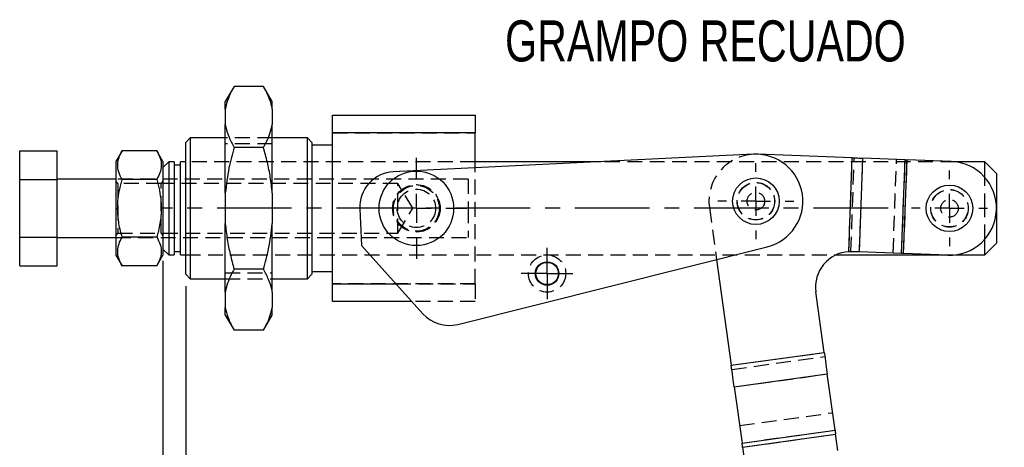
# Model space of a CAD drawing. Extents: x 27 to 407, y 33 to 283.
# Tile 14 of 20: x 39 to 123, y 246 to 283. Entities that reach past the tile are written whole.
import ezdxf

# ---------------------------------------------------------------- set-up
doc = ezdxf.new("R2010")
doc.units = 0
doc.linetypes.add('CENTERX2', pattern=[20.32, 12.7, -2.54, 2.54, -2.54])
doc.linetypes.add('HIDDEN', pattern=[1.905, 1.27, -0.635])
doc.layers.get('0').update_dxf_attribs({"linetype": 'CONTINUOUS'})
doc.styles.add('SLDTEXTSTYLE0', font='TXT', dxfattribs={"width": 0.75})
doc.dimstyles.new('SLDDIMSTYLE5', dxfattribs={"dimtxt": 3.5, "dimasz": 3.302, "dimexe": 0, "dimexo": 0.0625, "dimgap": 0.875, "dimtad": 1, "dimdec": 0, "dimlfac": 2, "dimrnd": 1e-09, "dimzin": 12, "dimtxsty": 'SLDTEXTSTYLE0', "dimsah": 1, "dimcen": 0.09, "dimazin": 3, "dimtfac": 1, "dimtdec": 0, "dimtmove": 0, "dimatfit": 3, "dimtolj": 1, "dimtzin": 12})

# ---------------------------------------------------------------- blocks, each defined once
blk = doc.blocks.new('_D_10')
at = {"color": 179, "linetype": 'CONTINUOUS'}
for p, q in [((51.344, 262.178), (51.344, 238.332)), ((53.282, 260.021), (53.282, 238.332)), ((51.344, 239.332), (44.994, 239.332)), ((53.282, 239.332), (51.344, 239.332)), ((53.282, 239.332), (66.45, 239.332))]:
    blk.add_line(p, q, dxfattribs=at)
for points in [[(51.344, 239.332), (48.042, 239.84), (48.042, 238.824)], [(53.282, 239.332), (56.584, 238.824), (56.584, 239.84)]]:
    blk.add_solid(points, dxfattribs=at)
at = {"color": 179, "linetype": 'CONTINUOUS', "insert": (61.02, 243.843, 0.05), "char_height": 3.5, "attachment_point": 1, "style": 'SLDTEXTSTYLE0'}
blk.add_mtext('4', dxfattribs=at)
blk = doc.blocks.new('SW_CENTERMARKSYMBOL_3')
at = {"color": 0, "linetype": 'CONTINUOUS'}
for p, q in [((0, 2.5), (0, 3.234375)), ((0, 0), (0, 1.25)), ((-2.5, 0), (-3.234375, 0)), ((0, 0), (-1.25, 0)), ((0, 0), (0, -1.25)), ((0, 0), (1.25, 0)), ((2.5, 0), (3.234375, 0)), ((0, -2.5), (0, -3.234375))]:
    blk.add_line(p, q, dxfattribs=at)
blk = doc.blocks.new('SW_CENTERMARKSYMBOL_4')
at = {"color": 0, "linetype": 'CONTINUOUS'}
for p, q in [((0, 2.5), (0, 3.234375)), ((0, 0), (0, 1.25)), ((-2.5, 0), (-3.234375, 0)), ((0, 0), (-1.25, 0)), ((0, 0), (0, -1.25)), ((0, 0), (1.25, 0)), ((2.5, 0), (3.234375, 0)), ((0, -2.5), (0, -3.234375))]:
    blk.add_line(p, q, dxfattribs=at)
blk = doc.blocks.new('SW_CENTERMARKSYMBOL_5')
at = {"color": 0, "linetype": 'CONTINUOUS'}
for p, q in [((0, 1.25), (0, 2.2)), ((0, 0), (0, 1.25)), ((-1.25, 0), (-2.2, 0)), ((0, 0), (-1.25, 0)), ((0, 0), (0, -1.25)), ((0, 0), (1.25, 0)), ((1.25, 0), (2.2, 0)), ((0, -1.25), (0, -2.2))]:
    blk.add_line(p, q, dxfattribs=at)
blk = doc.blocks.new('SW_CENTERMARKSYMBOL_6')
at = {"color": 0, "linetype": 'CONTINUOUS'}
for p, q in [((0, 2.5), (0, 4.297)), ((0, 0), (0, 1.25)), ((-2.5, 0), (-4.297, 0)), ((0, 0), (-1.25, 0)), ((0, 0), (0, -1.25)), ((0, 0), (1.25, 0)), ((2.5, 0), (4.297, 0)), ((0, -2.5), (0, -4.297))]:
    blk.add_line(p, q, dxfattribs=at)

msp = doc.modelspace()

# ---------------------------------------------------------------- linework, layer by layer
at = {"color": 7, "linetype": 'CONTINUOUS'}
for p, q in [((57.4073, 277.0387), (56.6573, 275.7397)), ((59.9073, 277.0387), (57.4073, 277.0387)), ((60.6573, 275.7397), (59.9073, 277.0387)), ((56.6573, 275.0901), (56.6573, 275.7397)), ((60.6573, 275.0901), (60.6573, 275.7397)), ((56.6573, 275.0901), (56.6573, 273.7911)), ((60.6573, 275.0901), (60.6573, 273.7911)), ((65.7823, 273.0839), (65.7823, 274.5839)), ((65.7823, 274.5839), (77.9323, 274.5839)), ((77.9323, 274.5839), (77.9323, 273.0839)), ((56.6573, 267.9454), (56.6573, 273.7911)), ((60.6573, 267.9454), (60.6573, 273.7911)), ((53.6573, 272.6464), (53.2823, 272.2714)), ((56.6573, 272.6464), (53.6573, 272.6464)), ((53.6573, 272.6464), (53.6573, 260.6464)), ((63.6573, 272.6464), (60.6573, 272.6464)), ((64.0323, 272.2714), (63.6573, 272.6464)), ((63.6573, 260.6464), (63.6573, 272.6464)), ((77.9323, 273.0839), (65.7823, 273.0839)), ((65.7823, 260.2089), (65.7823, 273.0839)), ((77.9323, 270.0923), (77.9323, 273.0839)), ((53.2823, 261.0214), (53.2823, 272.2714)), ((59.9073, 271.8426), (57.4073, 271.8426)), ((64.0323, 272.2714), (64.0323, 261.0214)), ((65.7823, 272.0214), (64.0323, 272.0214)), ((39.1436, 271.5539), (42.3436, 271.5539)), ((39.1436, 269.1001), (39.1436, 271.5539)), ((42.3436, 269.1001), (42.3436, 271.5539)), ((47.8675, 271.5539), (47.3436, 270.6464)), ((50.8197, 271.5539), (47.8675, 271.5539)), ((51.3436, 270.6464), (50.8197, 271.5539)), ((101.6593, 271.2496), (70.9632, 269.7524)), ((110.0656, 270.9543), (102.0015, 271.2516)), ((109.7704, 262.9473), (110.0656, 270.9543)), ((110.668, 262.9267), (110.9628, 270.9212)), ((114.5638, 270.7885), (110.9628, 270.9212)), ((47.3436, 270.6464), (47.3436, 262.6464)), ((51.3436, 270.6464), (51.3436, 262.6464)), ((51.8436, 270.6151), (51.3436, 270.1151)), ((52.2936, 270.6151), (51.8436, 270.6151)), ((51.8436, 270.6151), (51.8436, 266.6464)), ((52.2936, 270.6151), (52.2936, 262.6776)), ((52.8436, 270.3214), (52.2936, 270.3214)), ((53.2823, 270.6151), (52.8436, 270.6151)), ((52.8436, 262.6776), (52.8436, 270.6151)), ((88.6517, 270.6151), (77.9323, 270.6151)), ((114.269, 262.7939), (114.5638, 270.7885)), ((114.4399, 262.7876), (114.7346, 270.7822)), ((118.491, 270.6437), (114.7346, 270.7822)), ((121.3436, 270.6151), (118.8426, 270.6151)), ((122.3436, 269.6151), (121.3436, 270.6151)), ((121.3436, 269.2921), (121.3436, 270.6151)), ((122.3436, 269.6151), (122.3436, 266.6464)), ((39.1436, 269.1001), (42.3436, 269.1001)), ((39.1436, 264.1927), (39.1436, 269.1001)), ((47.3436, 269.1464), (42.3436, 269.1464)), ((42.3436, 264.1927), (42.3436, 269.1001)), ((50.8197, 269.1001), (47.8675, 269.1001)), ((56.6573, 267.9454), (56.6573, 265.3474)), ((60.6573, 267.9454), (60.6573, 265.3474)), ((51.8436, 266.6464), (51.8436, 262.6776)), ((68.1129, 266.6098), (68.2663, 263.465)), ((122.3436, 266.6464), (122.3436, 263.6776)), ((56.6573, 259.5017), (56.6573, 265.3474)), ((60.6573, 259.5017), (60.6573, 265.3474)), ((39.1436, 261.7389), (39.1436, 264.1927)), ((39.1436, 264.1927), (42.3436, 264.1927)), ((42.3436, 261.7389), (42.3436, 264.1927)), ((50.8197, 264.1927), (47.8675, 264.1927)), ((42.3436, 264.1464), (47.3436, 264.1464)), ((68.2663, 263.465), (73.4916, 257.6586)), ((76.4518, 256.7556), (102.8277, 263.3746)), ((121.3436, 262.6776), (121.3436, 264.0006)), ((121.3436, 262.6776), (122.3436, 263.6776)), ((47.3436, 262.6464), (47.8675, 261.7389)), ((50.8197, 261.7389), (51.3436, 262.6464)), ((51.3436, 263.1776), (51.8436, 262.6776)), ((51.8436, 262.6776), (52.2936, 262.6776)), ((52.2936, 262.9714), (52.8436, 262.9714)), ((52.8436, 262.6776), (53.2823, 262.6776)), ((108.6801, 262.6776), (117.4222, 262.6776)), ((110.2264, 262.9429), (109.7704, 262.9473)), ((114.269, 262.7939), (110.668, 262.9267)), ((118.1962, 262.6491), (114.4399, 262.7876)), ((118.8426, 262.6776), (121.3436, 262.6776)), ((39.1436, 261.7389), (42.3436, 261.7389)), ((50.8197, 261.7389), (47.8675, 261.7389)), ((98.5038, 262.2895), (99.7543, 253.2646)), ((53.2823, 261.0214), (53.6573, 260.6464)), ((59.9073, 261.4502), (57.4073, 261.4502)), ((63.6573, 260.6464), (64.0323, 261.0214)), ((64.0323, 261.2714), (65.7823, 261.2714)), ((53.6573, 260.6464), (56.6573, 260.6464)), ((60.6573, 260.6464), (63.6573, 260.6464)), ((65.7823, 258.7089), (65.7823, 260.2089)), ((56.6573, 259.5017), (56.6573, 258.2027)), ((60.6573, 259.5017), (60.6573, 258.2027)), ((107.6786, 254.3625), (106.9612, 259.54)), ((72.5464, 258.7089), (65.7823, 258.7089)), ((56.6573, 257.5531), (56.6573, 258.2027)), ((56.6573, 257.5531), (57.4073, 256.2541)), ((59.9073, 256.2541), (60.6573, 257.5531)), ((60.6573, 257.5531), (60.6573, 258.2027)), ((59.9073, 256.2541), (57.4073, 256.2541)), ((99.7543, 253.2646), (107.6786, 254.3625)), ((100.0091, 251.426), (107.9334, 252.5239)), ((108.5969, 247.735), (107.9334, 252.5239)), ((100.0091, 251.426), (100.6726, 246.637)), ((100.6726, 246.637), (108.5969, 247.735)), ((100.7212, 246.2868), (108.6455, 247.3848)), ((108.836, 246.0097), (108.6455, 247.3848)), ((100.7212, 246.2868), (100.9117, 244.9117))]:
    msp.add_line(p, q, dxfattribs=at)
at = {"color": 7, "linetype": 'HIDDEN'}
for p, q in [((60.6573, 272.6464), (56.6573, 272.6464)), ((65.7823, 273.0839), (77.9323, 273.0839)), ((60.6573, 272.1464), (56.6573, 272.1464)), ((109.7704, 262.9473), (110.0656, 270.9543)), ((109.9417, 262.9534), (110.2365, 270.948)), ((110.668, 262.9267), (110.9628, 270.9212)), ((77.9323, 270.6214), (53.2823, 270.6214)), ((77.9323, 270.6151), (53.2823, 270.6151)), ((77.9323, 260.2089), (77.9323, 270.0923)), ((118.8426, 270.6151), (88.6517, 270.6151)), ((113.5427, 262.8207), (113.8374, 270.8152)), ((114.269, 262.7939), (114.5638, 270.7885)), ((114.4399, 262.7876), (114.7346, 270.7822)), ((121.3436, 266.6464), (121.3436, 269.2921)), ((77.3436, 269.1464), (47.3436, 269.1464)), ((47.4918, 268.7714), (47.3436, 268.983)), ((47.4918, 268.7714), (47.4918, 264.5214)), ((51.1954, 268.7714), (47.4918, 268.7714)), ((51.3436, 268.983), (51.1954, 268.7714)), ((51.1954, 264.5214), (51.1954, 268.7714)), ((71.3436, 268.7714), (51.3436, 268.7714)), ((71.3436, 266.6464), (71.3436, 268.7714)), ((72.6204, 266.6464), (71.3436, 268.7714)), ((77.3436, 269.1464), (77.3436, 266.6464)), ((71.3436, 264.5214), (71.3436, 266.6464)), ((71.3436, 264.5214), (72.6204, 266.6464)), ((77.3436, 266.6464), (77.3436, 264.1464)), ((97.892, 266.7053), (98.5038, 262.2895)), ((121.3436, 264.0006), (121.3436, 266.6464)), ((47.3436, 264.3098), (47.4918, 264.5214)), ((47.4918, 264.5214), (51.1954, 264.5214)), ((51.1954, 264.5214), (51.3436, 264.3098)), ((51.3436, 264.5214), (71.3436, 264.5214)), ((47.3436, 264.1464), (77.3436, 264.1464)), ((53.2823, 262.6776), (108.6801, 262.6776)), ((53.2823, 262.6714), (77.9323, 262.6714)), ((110.2264, 262.9429), (109.8576, 262.9565)), ((117.4222, 262.6776), (118.8426, 262.6776)), ((56.6573, 261.1464), (60.6573, 261.1464)), ((56.6573, 260.6464), (60.6573, 260.6464)), ((77.9323, 260.2089), (65.7823, 260.2089)), ((71.1966, 260.2089), (77.9323, 260.2089)), ((77.9323, 260.2089), (77.9323, 258.7089)), ((77.9323, 258.7089), (72.5464, 258.7089)), ((99.7543, 253.2646), (107.6786, 254.3625)), ((99.8028, 252.9143), (107.7271, 254.0123)), ((100.0091, 251.426), (107.9334, 252.5239)), ((100.4664, 248.1254), (108.3907, 249.2234)), ((100.6726, 246.637), (108.5969, 247.735)), ((100.7212, 246.2868), (108.6455, 247.3848))]:
    msp.add_line(p, q, dxfattribs=at)
at = {"color": 179, "linetype": 'CENTERX2', "ltscale": 0.5}
msp.add_line((113.1078, 266.6464), (51.2823, 266.6464), dxfattribs=at)
at = {"color": 8, "linetype": 'CONTINUOUS'}
msp.add_line((65.7823, 260.2089), (71.1966, 260.2089), dxfattribs=at)
at = {"color": 7, "linetype": 'CONTINUOUS', "flags": 128}
for points in [[(110.0656, 270.9543), (110.18, 270.9501), (110.2942, 270.9459), (110.408, 270.9417), (110.5211, 270.9375), (110.6333, 270.9334), (110.7445, 270.9293), (110.8544, 270.9252), (110.9628, 270.9212)], [(114.5638, 270.7885), (114.5844, 270.7877), (114.6053, 270.7869), (114.6265, 270.7862), (114.6479, 270.7854), (114.6694, 270.7846), (114.6911, 270.7838), (114.7128, 270.783), (114.7346, 270.7822)], [(110.668, 262.9267), (110.614, 262.9286), (110.5597, 262.9306), (110.5049, 262.9327), (110.4498, 262.9347), (110.3943, 262.9367), (110.3386, 262.9388), (110.2826, 262.9409), (110.2264, 262.9429)], [(114.4399, 262.7876), (114.4181, 262.7884), (114.3964, 262.7892), (114.3747, 262.79), (114.3531, 262.7908), (114.3318, 262.7916), (114.3106, 262.7924), (114.2897, 262.7931), (114.269, 262.7939)], [(107.6786, 254.3625), (107.7139, 254.1077), (107.7489, 253.8553), (107.7832, 253.6078), (107.8165, 253.3675), (107.8484, 253.1368), (107.8788, 252.918), (107.9072, 252.713), (107.9334, 252.5239)], [(100.0091, 251.426), (99.9829, 251.615), (99.9545, 251.82), (99.9242, 252.0388), (99.8922, 252.2695), (99.8589, 252.5098), (99.8246, 252.7573), (99.7896, 253.0097), (99.7543, 253.2646)], [(108.5969, 247.735), (108.6019, 247.699), (108.6073, 247.6599), (108.6131, 247.6183), (108.6192, 247.5743), (108.6255, 247.5286), (108.6321, 247.4814), (108.6387, 247.4333), (108.6455, 247.3848)], [(100.7212, 246.2868), (100.7144, 246.3353), (100.7078, 246.3834), (100.7012, 246.4306), (100.6949, 246.4763), (100.6888, 246.5203), (100.683, 246.562), (100.6776, 246.601), (100.6726, 246.637)]]:
    msp.add_lwpolyline(points, dxfattribs=at)
at = {"color": 7, "linetype": 'CONTINUOUS'}
for centre, radius in [((72.9323, 266.6464), 3.175), ((101.8541, 267.2543), 1.9844), ((118.3436, 266.6464), 1.9844), ((84.0696, 261.0901), 1), ((84.0696, 261.0901), 0.95)]:
    msp.add_circle(centre, radius, dxfattribs=at)
at = {"color": 7, "linetype": 'HIDDEN'}
for centre, radius in [((72.9323, 266.6464), 2.025), ((72.9323, 266.6464), 2), ((72.9323, 266.6464), 1.95), ((101.8541, 267.2543), 1.6), ((101.8541, 267.2543), 1.5875), ((72.9323, 266.6464), 1.636), ((101.8541, 267.2543), 0.75), ((118.3436, 266.6464), 1.6), ((118.3436, 266.6464), 1.5875), ((118.3436, 266.6464), 0.75), ((84.0696, 261.0901), 1.5875)]:
    msp.add_circle(centre, radius, dxfattribs=at)
msp.add_arc((101.8541, 267.2543), 4, 92.792256, 187.888657, dxfattribs=at)
at = {"color": 7, "linetype": 'CONTINUOUS'}
for centre, radius, start, end in [((101.8541, 267.2543), 4, 284.087404, 92.792256), ((118.3436, 266.6464), 4, 267.888657, 87.888657), ((71.1094, 266.756), 3, 92.792256, 182.792256), ((109.9328, 259.9517), 3, 93.10419, 187.888657), ((75.7216, 259.6654), 3, 221.984675, 284.087404)]:
    msp.add_arc(centre, radius, start, end, dxfattribs=at)
for points, knots in [([(57.4073, 277.0387), (57.3236, 276.8874), (57.1056, 276.4934), (56.8239, 275.8449), (56.7129, 275.3422), (56.6573, 275.0901)], [0, 0, 0, 0, 0.2369408, 0.6173019, 1, 1, 1, 1]), ([(60.6573, 275.0901), (60.6436, 275.1649), (60.5766, 275.5309), (60.3642, 276.1864), (60.06, 276.7539), (59.9073, 277.0387)], [0, 0, 0, 0, 0.113376, 0.5549234, 1, 1, 1, 1]), ([(56.6573, 273.7911), (56.671, 273.7163), (56.738, 273.3503), (56.9504, 272.6948), (57.2546, 272.1274), (57.4073, 271.8426)], [0, 0, 0, 0, 0.1133759, 0.5549234, 1, 1, 1, 1]), ([(59.9073, 271.8426), (59.991, 271.9938), (60.209, 272.3879), (60.4906, 273.0363), (60.6016, 273.539), (60.6573, 273.7911)], [0, 0, 0, 0, 0.2369407, 0.6173018, 1, 1, 1, 1]), ([(57.4073, 271.8426), (57.2484, 271.2604), (56.8991, 269.9809), (56.7426, 268.6635), (56.6573, 267.9454)], [0, 0, 0, 0, 0.4549875, 1, 1, 1, 1]), ([(60.6573, 267.9454), (60.6089, 268.3953), (60.514, 269.2784), (60.2518, 270.5789), (60.0223, 271.4208), (59.9073, 271.8426)], [0, 0, 0, 0, 0.3414065, 0.6700758, 1, 1, 1, 1]), ([(47.8675, 269.1001), (47.7579, 269.3131), (47.5362, 269.7437), (47.4552, 270.3816), (47.5742, 270.9914), (47.7692, 271.3652), (47.8675, 271.5539)], [0, 0, 0, 0, 0.264605, 0.5349478, 0.7653432, 1, 1, 1, 1]), ([(50.8197, 271.5539), (50.9293, 271.3409), (51.151, 270.9104), (51.2321, 270.2724), (51.113, 269.6626), (50.9181, 269.2888), (50.8197, 269.1001)], [0, 0, 0, 0, 0.26460488, 0.53494771, 0.7653431, 1, 1, 1, 1]), ([(47.8675, 264.1927), (47.8187, 264.3707), (47.6593, 264.9513), (47.4837, 265.9702), (47.4771, 267.134), (47.6243, 268.1843), (47.7862, 268.7937), (47.8675, 269.1001)], [0, 0, 0, 0, 0.11125791, 0.36275088, 0.62031535, 0.80911477, 1, 1, 1, 1]), ([(50.8197, 269.1001), (50.9003, 268.7968), (51.0622, 268.1874), (51.2085, 267.1478), (51.2047, 265.981), (51.0307, 264.9616), (50.8685, 264.3707), (50.8197, 264.1927)], [0, 0, 0, 0, 0.1889643, 0.3796824, 0.6308199, 0.8887425, 1, 1, 1, 1]), ([(56.6573, 265.3474), (56.7056, 264.8975), (56.8005, 264.0144), (57.0628, 262.7139), (57.2923, 261.872), (57.4073, 261.4502)], [0, 0, 0, 0, 0.3414065, 0.6700758, 1, 1, 1, 1]), ([(59.9073, 261.4502), (60.0662, 262.0324), (60.4155, 263.3119), (60.572, 264.6293), (60.6573, 265.3474)], [0, 0, 0, 0, 0.4549875, 1, 1, 1, 1]), ([(47.8675, 261.7389), (47.7579, 261.9519), (47.5362, 262.3824), (47.4552, 263.0204), (47.5742, 263.6302), (47.7692, 264.004), (47.8675, 264.1927)], [0, 0, 0, 0, 0.2646049, 0.5349477, 0.7653431, 1, 1, 1, 1]), ([(50.8197, 264.1927), (50.9293, 263.9797), (51.151, 263.5491), (51.2321, 262.9112), (51.113, 262.3014), (50.9181, 261.9276), (50.8197, 261.7389)], [0, 0, 0, 0, 0.26460496, 0.53494775, 0.76534314, 1, 1, 1, 1]), ([(57.4073, 261.4502), (57.3236, 261.299), (57.1056, 260.9049), (56.8239, 260.2565), (56.7129, 259.7538), (56.6573, 259.5017)], [0, 0, 0, 0, 0.2369407, 0.6173019, 1, 1, 1, 1]), ([(60.6573, 259.5017), (60.6436, 259.5765), (60.5766, 259.9425), (60.3642, 260.598), (60.06, 261.1654), (59.9073, 261.4502)], [0, 0, 0, 0, 0.1133759, 0.5549234, 1, 1, 1, 1]), ([(56.6573, 258.2027), (56.671, 258.1279), (56.738, 257.7619), (56.9504, 257.1064), (57.2546, 256.5389), (57.4073, 256.2541)], [0, 0, 0, 0, 0.113376, 0.5549234, 1, 1, 1, 1]), ([(59.9073, 256.2541), (59.991, 256.4054), (60.209, 256.7994), (60.4906, 257.4479), (60.6016, 257.9505), (60.6573, 258.2027)], [0, 0, 0, 0, 0.2369407, 0.6173019, 1, 1, 1, 1])]:
    msp.add_open_spline(points, degree=3, knots=knots, dxfattribs=at)

# ---------------------------------------------------------------- block references
at = {"color": 179, "linetype": 'CONTINUOUS'}
for name, p in [('SW_CENTERMARKSYMBOL_6', (72.9323, 266.6464)), ('SW_CENTERMARKSYMBOL_3', (101.8541, 267.2543)), ('SW_CENTERMARKSYMBOL_4', (118.3436, 266.6464)), ('SW_CENTERMARKSYMBOL_5', (84.0696, 261.0901))]:
    msp.add_blockref(name, p, dxfattribs=at)

# ---------------------------------------------------------------- texts
at = {"color": 179, "linetype": 'CONTINUOUS', "insert": (80.4881, 282.6662), "char_height": 3.5, "attachment_point": 1, "style": 'SLDTEXTSTYLE0'}
msp.add_mtext('GRAMPO RECUADO', dxfattribs=at)

# ---------------------------------------------------------------- dimensions: what is measured, and where the dimension line sits
at = {"color": 179, "linetype": 'CONTINUOUS'}
dim = msp.add_linear_dim(base=(51.3436, 239.3316), p1=(53.2823, 261.0214), p2=(51.3436, 263.1776), dimstyle='SLDDIMSTYLE5', dxfattribs=at)
dim.commit()
dim.dimension.update_dxf_attribs({"geometry": '_D_10', "text_midpoint": (63.7354, 239.3316), "dimtype": 160})

doc.saveas('drawing.dxf')
